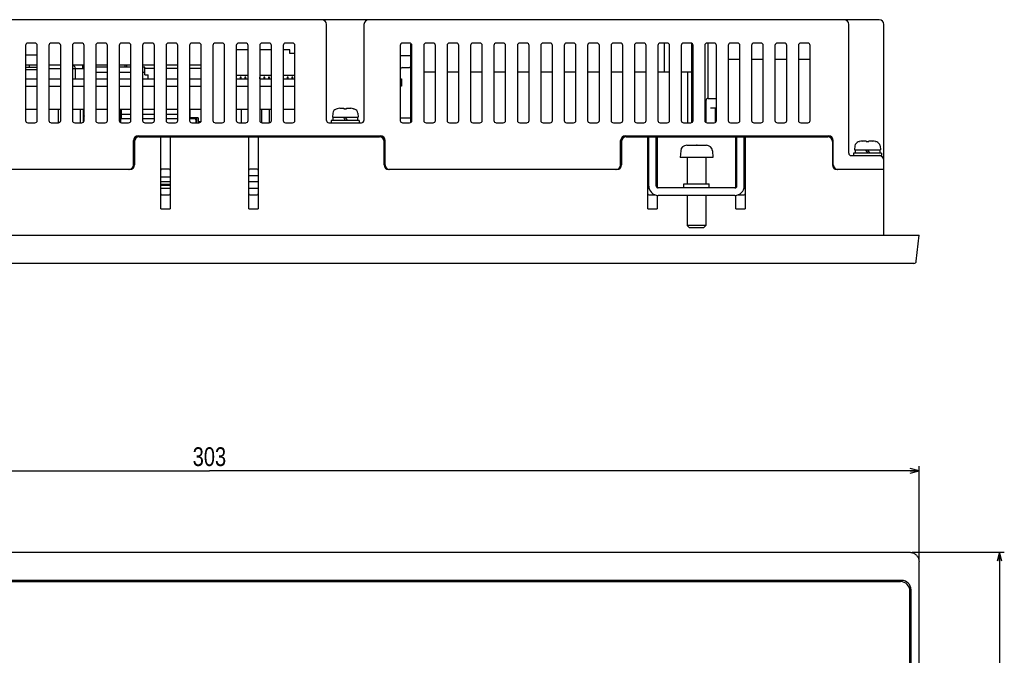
# Model space of a CAD drawing. Extents: x 0 to 819, y 0 to 477.
# Tile 6 of 24: x 211 to 421, y 308 to 444. Entities that reach past the tile are written whole.
import ezdxf
from ezdxf.enums import TextEntityAlignment as Align

# ---------------------------------------------------------------- set-up
doc = ezdxf.new("R2010")
doc.units = 0
doc.header["$LTSCALE"] = 46.255
doc.layers.get('0').update_dxf_attribs({"linetype": 'CONTINUOUS'})
doc.layers.add('AXIS', color=7, linetype='CONTINUOUS')
doc.layers.add('DIM', color=7, linetype='CONTINUOUS')
doc.styles.get("Standard").update_dxf_attribs({"font": 'txt', "width": 0.8})
doc.dimstyles.get("Standard").update_dxf_attribs({"dimtxt": 2.5, "dimasz": 2.5, "dimexe": 1.25, "dimexo": 0.625, "dimtad": 1, "dimcen": 2.5, "dimazin": 3, "dimtfac": 1, "dimtmove": 0, "dimatfit": 3})

# ---------------------------------------------------------------- blocks, each defined once
blk = doc.blocks.new('_OPEN')
at = {"color": 0, "linetype": 'BYBLOCK'}
for p, q in [((0, 0), (-1, 0.26)), ((-1, -0.26), (0, 0)), ((-1, 0), (0, 0))]:
    blk.add_line(p, q, dxfattribs=at)
blk = doc.blocks.new('*D0')
at = {"layer": 'DIM', "color": 2, "linetype": 'CONTINUOUS'}
for p, q in [((100.03, 328.75), (100.03, 348.65)), ((100.03, 347.65), (251.53, 347.65)), ((403.03, 347.65), (251.53, 347.65)), ((403.03, 328.75), (403.03, 348.65))]:
    blk.add_line(p, q, dxfattribs=at)
at = {"layer": 'DIM', "color": 2, "linetype": 'CONTINUOUS', "xscale": 1.9, "yscale": 1.9, "zscale": 1.9, "rotation": 180}
blk.add_blockref('_OPEN', (100.03, 347.65), dxfattribs=at)
at = {"layer": 'DIM', "color": 2, "linetype": 'CONTINUOUS', "xscale": 1.9, "yscale": 1.9, "zscale": 1.9}
blk.add_blockref('_OPEN', (403.03, 347.65), dxfattribs=at)
at = {"layer": 'DIM', "color": 2, "linetype": 'CONTINUOUS', "width": 0.8}
blk.add_text('303', height=4, dxfattribs=at).set_placement((251.53, 348.65), align=Align.CENTER)
blk = doc.blocks.new('*D1')
at = {"layer": 'DIM', "color": 2, "linetype": 'CONTINUOUS'}
for p, q in [((401.54, 330.23), (419.23, 330.23)), ((419.23, 330.23), (421.23, 330.23)), ((420.23, 330.23), (420.23, 221.23)), ((420.23, 112.23), (420.23, 221.23)), ((401.54, 112.23), (419.23, 112.23)), ((419.23, 112.23), (421.23, 112.23))]:
    blk.add_line(p, q, dxfattribs=at)
at = {"layer": 'DIM', "color": 2, "linetype": 'CONTINUOUS', "xscale": 1.9, "yscale": 1.9, "zscale": 1.9}
for p, rotation in [((420.23, 330.23), 90), ((420.23, 112.23), 270)]:
    blk.add_blockref('_OPEN', p, dxfattribs=dict(at, rotation=rotation))
at = {"layer": 'DIM', "color": 2, "linetype": 'CONTINUOUS', "width": 0.8}
blk.add_text('218', height=4, rotation=90, dxfattribs=at).set_placement((419.23, 221.23), align=Align.CENTER)

msp = doc.modelspace()

# ---------------------------------------------------------------- linework, layer by layer
at = {"color": 7, "linetype": 'CONTINUOUS'}
for p, q in [((394.527, 443.91), (108.527, 443.91)), ((276.527, 422.41), (276.527, 442.91)), ((284.527, 442.91), (284.527, 422.41)), ((388.027, 415.41), (388.027, 442.91)), ((395.527, 397.91), (395.527, 442.91)), ((212.277, 438.41), (212.277, 422.41)), ((214.277, 438.91), (212.777, 438.91)), ((214.777, 422.41), (214.777, 438.41)), ((217.277, 438.41), (217.277, 422.41)), ((219.277, 438.91), (217.777, 438.91)), ((219.777, 422.41), (219.777, 438.41)), ((222.277, 438.41), (222.277, 422.41)), ((224.277, 438.91), (222.777, 438.91)), ((224.777, 422.41), (224.777, 438.41)), ((227.277, 438.41), (227.277, 422.41)), ((229.277, 438.91), (227.777, 438.91)), ((229.777, 422.41), (229.777, 438.41)), ((232.277, 438.41), (232.277, 422.41)), ((234.277, 438.91), (232.777, 438.91)), ((234.777, 422.41), (234.777, 438.41)), ((237.277, 438.41), (237.277, 422.41)), ((239.277, 438.91), (237.777, 438.91)), ((239.777, 422.41), (239.777, 438.41)), ((242.277, 438.41), (242.277, 422.41)), ((244.277, 438.91), (242.777, 438.91)), ((244.777, 422.41), (244.777, 438.41)), ((247.277, 438.41), (247.277, 422.41)), ((249.277, 438.91), (247.777, 438.91)), ((249.777, 422.41), (249.777, 438.41)), ((252.277, 438.41), (252.277, 422.41)), ((254.277, 438.91), (252.777, 438.91)), ((254.777, 422.41), (254.777, 438.41)), ((257.277, 438.41), (257.277, 422.41)), ((259.777, 437.46), (257.277, 437.46)), ((259.277, 438.91), (257.777, 438.91)), ((259.777, 422.41), (259.777, 438.41)), ((262.277, 438.41), (262.277, 422.41)), ((264.777, 437.46), (262.277, 437.46)), ((264.277, 438.91), (262.777, 438.91)), ((264.777, 422.41), (264.777, 438.41)), ((267.277, 438.41), (267.277, 422.41)), ((268.727, 437.46), (267.277, 437.46)), ((269.277, 438.91), (267.777, 438.91)), ((268.727, 436.66), (268.727, 437.46)), ((269.777, 422.41), (269.777, 438.41)), ((292.277, 438.41), (292.277, 422.41)), ((294.277, 438.91), (292.777, 438.91)), ((294.527, 421.977), (294.527, 438.71)), ((294.677, 438.71), (294.527, 438.71)), ((294.777, 422.41), (294.777, 438.41)), ((297.277, 438.41), (297.277, 422.41)), ((299.277, 438.91), (297.777, 438.91)), ((299.777, 422.41), (299.777, 438.41)), ((302.277, 438.41), (302.277, 422.41)), ((304.277, 438.91), (302.777, 438.91)), ((304.777, 422.41), (304.777, 438.41)), ((307.277, 438.41), (307.277, 422.41)), ((309.277, 438.91), (307.777, 438.91)), ((309.777, 422.41), (309.777, 438.41)), ((312.277, 438.41), (312.277, 422.41)), ((314.277, 438.91), (312.777, 438.91)), ((314.777, 422.41), (314.777, 438.41)), ((317.277, 438.41), (317.277, 422.41)), ((319.277, 438.91), (317.777, 438.91)), ((319.777, 422.41), (319.777, 438.41)), ((322.277, 438.41), (322.277, 422.41)), ((324.277, 438.91), (322.777, 438.91)), ((324.777, 422.41), (324.777, 438.41)), ((327.277, 438.41), (327.277, 422.41)), ((329.277, 438.91), (327.777, 438.91)), ((329.777, 422.41), (329.777, 438.41)), ((332.277, 438.41), (332.277, 422.41)), ((334.277, 438.91), (332.777, 438.91)), ((334.777, 422.41), (334.777, 438.41)), ((337.277, 438.41), (337.277, 422.41)), ((339.277, 438.91), (337.777, 438.91)), ((339.777, 422.41), (339.777, 438.41)), ((342.277, 438.41), (342.277, 422.41)), ((344.277, 438.91), (342.777, 438.91)), ((344.777, 422.41), (344.777, 438.41)), ((347.277, 438.41), (347.277, 422.41)), ((349.277, 438.91), (347.777, 438.91)), ((348.654, 432.71), (348.654, 438.91)), ((349.777, 422.41), (349.777, 438.41)), ((352.277, 438.41), (352.277, 422.41)), ((354.277, 438.91), (352.777, 438.91)), ((354.527, 421.977), (354.527, 438.843)), ((354.777, 422.41), (354.777, 438.41)), ((357.277, 438.41), (357.277, 422.41)), ((359.277, 438.91), (357.777, 438.91)), ((358.027, 427.11), (358.027, 438.91)), ((359.777, 422.41), (359.777, 438.41)), ((362.277, 438.41), (362.277, 422.41)), ((364.277, 438.91), (362.777, 438.91)), ((364.777, 422.41), (364.777, 438.41)), ((367.277, 438.41), (367.277, 422.41)), ((369.277, 438.91), (367.777, 438.91)), ((369.777, 422.41), (369.777, 438.41)), ((372.277, 438.41), (372.277, 422.41)), ((374.277, 438.91), (372.777, 438.91)), ((374.777, 422.41), (374.777, 438.41)), ((377.277, 438.41), (377.277, 422.41)), ((379.277, 438.91), (377.777, 438.91)), ((379.777, 422.41), (379.777, 438.41)), ((214.777, 436.31), (212.277, 436.31)), ((268.727, 436.76), (269.777, 436.76)), ((269.777, 436.66), (268.727, 436.66)), ((294.527, 436.21), (292.277, 436.21)), ((364.777, 435.41), (362.277, 435.41)), ((369.777, 435.41), (367.277, 435.41)), ((374.777, 435.41), (372.277, 435.41)), ((379.777, 435.41), (377.277, 435.41)), ((212.277, 434.31), (214.777, 434.31)), ((212.277, 433.81), (214.727, 433.81)), ((212.277, 433.31), (214.777, 433.31)), ((213.027, 434.31), (213.027, 433.81)), ((214.727, 433.31), (214.727, 433.81)), ((214.777, 433.51), (214.727, 433.51)), ((217.277, 434.31), (219.777, 434.31)), ((217.277, 433.51), (219.777, 433.51)), ((222.277, 434.31), (224.777, 434.31)), ((222.277, 433.51), (224.777, 433.51)), ((222.977, 431.31), (222.977, 433.51)), ((224.527, 433.51), (224.527, 434.31)), ((227.277, 434.31), (229.777, 434.31)), ((229.777, 433.81), (227.277, 433.81)), ((232.277, 434.31), (234.777, 434.31)), ((234.777, 433.81), (232.277, 433.81)), ((233.527, 433.81), (233.527, 434.31)), ((233.926, 433.81), (233.926, 434.31)), ((237.277, 434.31), (239.777, 434.31)), ((237.777, 433.81), (237.277, 433.81)), ((237.777, 432.11), (237.777, 433.81)), ((239.777, 433.51), (237.777, 433.51)), ((242.277, 434.31), (244.777, 434.31)), ((244.777, 433.51), (242.277, 433.51)), ((247.277, 434.31), (249.777, 434.31)), ((249.777, 433.51), (247.277, 433.51)), ((292.777, 433.71), (294.277, 433.71)), ((212.277, 431.31), (214.777, 431.31)), ((217.277, 431.31), (219.777, 431.31)), ((222.277, 431.31), (224.777, 431.31)), ((229.777, 432.61), (227.277, 432.61)), ((227.277, 431.31), (229.777, 431.31)), ((234.777, 432.61), (232.277, 432.61)), ((232.277, 431.31), (234.777, 431.31)), ((237.777, 432.61), (237.277, 432.61)), ((237.277, 431.31), (239.777, 431.31)), ((237.777, 432.11), (238.427, 432.11)), ((238.427, 431.31), (238.427, 432.11)), ((242.277, 431.31), (244.777, 431.31)), ((247.277, 431.31), (249.777, 431.31)), ((257.277, 432.06), (259.777, 432.06)), ((257.327, 431.61), (257.277, 431.61)), ((257.277, 431.31), (259.777, 431.31)), ((257.327, 431.31), (257.327, 431.61)), ((258.127, 431.61), (258.127, 431.31)), ((258.327, 431.61), (258.127, 431.61)), ((258.327, 431.31), (258.327, 431.61)), ((259.127, 431.61), (259.127, 431.31)), ((259.327, 431.61), (259.127, 431.61)), ((259.327, 431.31), (259.327, 431.61)), ((262.277, 432.06), (264.777, 432.06)), ((262.327, 431.61), (262.277, 431.61)), ((262.277, 431.31), (264.777, 431.31)), ((262.327, 431.31), (262.327, 431.61)), ((263.127, 431.61), (263.127, 431.31)), ((263.327, 431.61), (263.127, 431.61)), ((263.327, 431.31), (263.327, 431.61)), ((264.127, 431.61), (264.127, 431.31)), ((264.327, 431.61), (264.127, 431.61)), ((264.327, 431.31), (264.327, 431.61)), ((267.277, 432.06), (269.777, 432.06)), ((267.327, 431.61), (267.277, 431.61)), ((267.277, 431.31), (269.777, 431.31)), ((267.327, 431.31), (267.327, 431.61)), ((268.127, 431.61), (268.127, 431.31)), ((268.327, 431.61), (268.127, 431.61)), ((268.327, 431.31), (268.327, 431.61)), ((269.127, 431.61), (269.127, 431.31)), ((269.327, 431.61), (269.127, 431.61)), ((269.327, 431.31), (269.327, 431.61)), ((292.277, 431.31), (292.527, 431.31)), ((292.527, 431.31), (292.527, 429.71)), ((294.777, 432.71), (294.527, 432.71)), ((299.777, 432.71), (297.277, 432.71)), ((304.777, 432.71), (302.277, 432.71)), ((309.777, 432.71), (307.277, 432.71)), ((314.777, 432.71), (312.277, 432.71)), ((319.777, 432.71), (317.277, 432.71)), ((324.777, 432.71), (322.277, 432.71)), ((329.777, 432.71), (327.277, 432.71)), ((334.777, 432.71), (332.277, 432.71)), ((339.777, 432.71), (337.277, 432.71)), ((344.777, 432.71), (342.277, 432.71)), ((349.777, 432.71), (347.277, 432.71)), ((354.527, 432.71), (352.277, 432.71)), ((353.699, 421.91), (353.699, 432.71)), ((212.277, 429.71), (214.777, 429.71)), ((217.277, 429.71), (219.777, 429.71)), ((222.277, 429.71), (224.777, 429.71)), ((227.277, 429.71), (229.777, 429.71)), ((232.277, 429.71), (234.777, 429.71)), ((237.277, 429.71), (239.777, 429.71)), ((242.277, 429.71), (244.777, 429.71)), ((247.277, 429.71), (249.777, 429.71)), ((257.277, 429.71), (259.777, 429.71)), ((262.277, 429.71), (264.777, 429.71)), ((267.277, 429.71), (269.777, 429.71)), ((292.527, 429.71), (292.277, 429.71)), ((358.027, 427.11), (359.777, 427.11)), ((214.777, 424.71), (212.277, 424.71)), ((219.777, 424.71), (217.277, 424.71)), ((224.777, 424.71), (222.277, 424.71)), ((224.627, 422.053), (224.627, 424.71)), ((224.677, 422.11), (224.677, 424.71)), ((229.777, 424.71), (227.277, 424.71)), ((234.777, 424.71), (232.277, 424.71)), ((232.527, 424.71), (232.527, 421.977)), ((232.647, 424.71), (232.647, 422.93)), ((232.797, 422.81), (232.797, 424.71)), ((239.777, 424.71), (237.277, 424.71)), ((244.777, 424.71), (242.277, 424.71)), ((249.777, 424.71), (247.277, 424.71)), ((247.407, 422.93), (247.407, 424.71)), ((259.777, 424.71), (257.277, 424.71)), ((258.327, 424.71), (258.327, 421.91)), ((264.777, 424.71), (262.277, 424.71)), ((262.727, 421.912), (262.727, 424.71)), ((264.377, 421.92), (264.377, 424.71)), ((269.777, 424.71), (267.277, 424.71)), ((278.777, 424.887), (278.568, 424.83)), ((278.777, 424.887), (278.8, 424.887)), ((279.36, 425.006), (279.505, 425.025)), ((279.505, 425.025), (279.648, 425.04)), ((279.648, 425.04), (279.787, 425.05)), ((279.787, 425.05), (279.922, 425.057)), ((279.922, 425.057), (280.001, 425.05)), ((280.001, 425.05), (280.081, 425.04)), ((280.081, 425.04), (280.163, 425.025)), ((280.163, 425.025), (280.247, 425.006)), ((280.247, 425.006), (280.247, 424.887)), ((280.247, 424.887), (280.807, 424.887)), ((280.807, 425.006), (280.891, 425.025)), ((280.807, 424.887), (280.807, 425.006)), ((280.891, 425.025), (280.973, 425.04)), ((280.973, 425.04), (281.054, 425.05)), ((281.054, 425.05), (281.132, 425.057)), ((281.132, 425.057), (281.268, 425.05)), ((281.268, 425.05), (281.407, 425.04)), ((281.407, 425.04), (281.549, 425.025)), ((281.549, 425.025), (281.695, 425.006)), ((282.255, 424.887), (282.277, 424.887)), ((282.487, 424.83), (282.277, 424.887)), ((357.527, 426.61), (357.527, 421.977)), ((358.527, 425.11), (359.777, 425.11)), ((359.527, 425.11), (359.527, 421.977)), ((232.647, 422.93), (232.527, 422.93)), ((232.527, 422.81), (234.777, 422.81)), ((234.777, 423.69), (232.797, 423.69)), ((239.777, 423.69), (237.277, 423.69)), ((237.277, 422.81), (239.777, 422.81)), ((244.777, 423.69), (242.277, 423.69)), ((242.277, 422.81), (244.777, 422.81)), ((247.277, 422.81), (248.352, 422.81)), ((249.147, 422.93), (247.407, 422.93)), ((248.357, 422.93), (248.357, 422.81)), ((248.857, 421.91), (248.857, 422.93)), ((249.147, 422.93), (249.147, 422.21)), ((277.851, 423.957), (277.777, 423.11)), ((277.777, 423.11), (283.277, 423.11)), ((277.877, 423.11), (277.877, 422.41)), ((280.123, 423.11), (280.527, 422.41)), ((280.527, 423.11), (280.931, 422.41)), ((283.177, 423.11), (283.177, 422.41)), ((283.203, 423.957), (283.277, 423.11)), ((294.527, 422.875), (292.277, 422.875)), ((212.777, 421.91), (214.277, 421.91)), ((217.777, 421.91), (219.277, 421.91)), ((222.777, 421.91), (224.277, 421.91)), ((227.777, 421.91), (229.277, 421.91)), ((232.777, 421.91), (234.277, 421.91)), ((237.777, 421.91), (239.277, 421.91)), ((242.777, 421.91), (244.277, 421.91)), ((247.777, 421.91), (249.277, 421.91)), ((248.652, 422.51), (248.652, 421.91)), ((249.147, 422.21), (249.735, 422.21)), ((252.777, 421.91), (254.277, 421.91)), ((257.777, 421.91), (259.277, 421.91)), ((262.777, 421.91), (264.277, 421.91)), ((267.777, 421.91), (269.277, 421.91)), ((277.027, 421.91), (284.027, 421.91)), ((277.527, 422.41), (277.527, 421.91)), ((283.527, 422.41), (277.527, 422.41)), ((283.527, 422.41), (283.527, 421.91)), ((292.777, 421.91), (294.277, 421.91)), ((297.777, 421.91), (299.277, 421.91)), ((302.777, 421.91), (304.277, 421.91)), ((307.777, 421.91), (309.277, 421.91)), ((312.777, 421.91), (314.277, 421.91)), ((317.777, 421.91), (319.277, 421.91)), ((322.777, 421.91), (324.277, 421.91)), ((327.777, 421.91), (329.277, 421.91)), ((332.777, 421.91), (334.277, 421.91)), ((337.777, 421.91), (339.277, 421.91)), ((342.777, 421.91), (344.277, 421.91)), ((347.777, 421.91), (349.277, 421.91)), ((352.777, 421.91), (354.277, 421.91)), ((357.777, 421.91), (359.277, 421.91)), ((362.777, 421.91), (364.277, 421.91)), ((367.777, 421.91), (369.277, 421.91)), ((372.777, 421.91), (374.277, 421.91)), ((377.777, 421.91), (379.277, 421.91)), ((236.327, 419.11), (288.027, 419.11)), ((236.527, 418.91), (287.827, 418.91)), ((241.127, 403.51), (241.127, 418.91)), ((243.127, 418.91), (243.127, 403.51)), ((259.927, 403.51), (259.927, 418.91)), ((261.927, 418.91), (261.927, 403.51)), ((340.327, 419.11), (383.727, 419.11)), ((340.527, 418.91), (383.527, 418.91)), ((345.127, 403.51), (345.127, 418.91)), ((345.327, 408.41), (345.327, 418.91)), ((346.927, 408.41), (346.927, 418.91)), ((347.127, 418.91), (347.127, 408.063)), ((363.927, 408.063), (363.927, 418.91)), ((364.127, 408.41), (364.127, 418.91)), ((365.727, 408.41), (365.727, 418.91)), ((365.927, 418.91), (365.927, 403.51)), ((235.327, 412.91), (235.327, 418.11)), ((235.527, 417.91), (235.527, 412.91)), ((288.827, 412.91), (288.827, 417.91)), ((289.027, 412.91), (289.027, 418.11)), ((339.327, 412.91), (339.327, 418.11)), ((339.527, 417.91), (339.527, 412.91)), ((353.427, 417.107), (353.454, 417.109)), ((353.454, 417.109), (353.48, 417.109)), ((353.48, 417.109), (353.507, 417.11)), ((353.507, 417.11), (355.027, 417.11)), ((355.027, 417.11), (355.027, 417.107)), ((355.027, 417.107), (355.36, 417.109)), ((355.36, 417.109), (355.694, 417.109)), ((355.694, 417.109), (355.527, 417.109)), ((355.694, 417.109), (356.027, 417.107)), ((356.027, 417.107), (356.027, 417.11)), ((356.027, 417.11), (357.548, 417.11)), ((357.548, 417.11), (357.574, 417.109)), ((357.574, 417.109), (357.601, 417.109)), ((357.601, 417.109), (357.627, 417.107)), ((357.627, 417.107), (357.627, 417.11)), ((384.527, 417.91), (384.527, 412.91)), ((384.727, 412.91), (384.727, 418.11)), ((389.351, 416.957), (389.277, 416.11)), ((390.277, 417.887), (390.068, 417.83)), ((390.277, 417.887), (390.3, 417.887)), ((390.86, 418.006), (391.005, 418.025)), ((391.005, 418.025), (391.148, 418.04)), ((391.148, 418.04), (391.287, 418.05)), ((391.287, 418.05), (391.422, 418.057)), ((391.422, 418.057), (391.501, 418.05)), ((391.501, 418.05), (391.581, 418.04)), ((391.581, 418.04), (391.663, 418.025)), ((391.663, 418.025), (391.747, 418.006)), ((391.747, 418.006), (391.747, 417.887)), ((391.747, 417.887), (392.307, 417.887)), ((392.307, 418.006), (392.391, 418.025)), ((392.307, 417.887), (392.307, 418.006)), ((392.391, 418.025), (392.473, 418.04)), ((392.473, 418.04), (392.554, 418.05)), ((392.554, 418.05), (392.632, 418.057)), ((392.632, 418.057), (392.768, 418.05)), ((392.768, 418.05), (392.907, 418.04)), ((392.907, 418.04), (393.049, 418.025)), ((393.049, 418.025), (393.195, 418.006)), ((393.755, 417.887), (393.777, 417.887)), ((393.987, 417.83), (393.777, 417.887)), ((394.703, 416.957), (394.777, 416.11)), ((352.151, 415.923), (352.027, 414.51)), ((359.027, 414.51), (352.027, 414.51)), ((353.527, 414.51), (353.527, 408.91)), ((357.527, 414.51), (357.527, 408.91)), ((358.904, 415.923), (359.027, 414.51)), ((388.527, 414.91), (395.027, 414.91)), ((389.027, 415.41), (389.027, 414.91)), ((395.027, 415.41), (389.027, 415.41)), ((389.277, 416.11), (394.777, 416.11)), ((389.377, 416.11), (389.377, 415.41)), ((391.623, 416.11), (392.027, 415.41)), ((392.027, 416.11), (392.431, 415.41)), ((394.677, 416.11), (394.677, 415.41)), ((395.027, 415.41), (395.027, 414.91)), ((242.927, 412.01), (241.327, 412.01)), ((261.727, 412.01), (260.127, 412.01)), ((234.527, 411.91), (164.527, 411.91)), ((243.127, 410.31), (241.127, 410.31)), ((261.927, 410.61), (259.927, 410.61)), ((338.527, 411.91), (289.827, 411.91)), ((345.327, 410.31), (345.127, 410.31)), ((347.127, 410.31), (346.927, 410.31)), ((364.127, 410.31), (363.927, 410.31)), ((365.927, 410.31), (365.727, 410.31)), ((395.527, 411.91), (385.527, 411.91)), ((243.127, 409.31), (241.127, 409.31)), ((243.127, 408.71), (241.127, 408.71)), ((243.127, 408.51), (241.127, 408.51)), ((243.127, 407.91), (241.127, 407.91)), ((261.927, 409.31), (259.927, 409.31)), ((261.927, 407.91), (259.927, 407.91)), ((345.327, 409.31), (345.127, 409.31)), ((345.399, 407.91), (345.127, 407.91)), ((347.127, 409.31), (346.927, 409.31)), ((363.727, 408.01), (347.327, 408.01)), ((352.827, 408.01), (352.827, 408.91)), ((352.827, 408.91), (358.227, 408.91)), ((358.227, 408.01), (358.227, 408.91)), ((364.127, 409.31), (363.927, 409.31)), ((365.927, 407.91), (365.656, 407.91)), ((365.927, 409.31), (365.727, 409.31)), ((241.327, 406.51), (242.927, 406.51)), ((260.127, 406.51), (261.727, 406.51)), ((345.327, 406.51), (346.734, 406.51)), ((347.127, 406.429), (347.127, 403.51)), ((363.727, 406.41), (347.327, 406.41)), ((353.527, 406.41), (353.527, 400.01)), ((357.527, 406.41), (357.527, 400.01)), ((363.927, 403.51), (363.927, 406.429)), ((364.32, 406.51), (365.727, 406.51)), ((241.127, 403.51), (243.127, 403.51)), ((259.927, 403.51), (261.927, 403.51)), ((345.127, 403.51), (347.127, 403.51)), ((363.927, 403.51), (365.927, 403.51)), ((354.027, 399.51), (353.527, 400.01)), ((357.527, 400.01), (353.527, 400.01)), ((357.027, 399.51), (354.027, 399.51)), ((357.027, 399.51), (357.527, 400.01)), ((100.027, 397.91), (403.027, 397.91)), ((402.444, 392.357), (403.027, 397.91)), ((401.946, 391.91), (101.108, 391.91)), ((102.016, 330.234), (401.038, 330.234)), ((401.038, 330.234), (401.164, 330.23)), ((401.164, 330.23), (401.289, 330.218)), ((401.289, 330.218), (401.413, 330.199)), ((401.413, 330.199), (401.536, 330.171)), ((401.536, 330.171), (401.656, 330.137)), ((401.656, 330.137), (401.773, 330.094)), ((401.773, 330.094), (401.888, 330.045)), ((401.888, 330.045), (401.999, 329.988)), ((401.999, 329.988), (402.107, 329.925)), ((402.107, 329.925), (402.21, 329.855)), ((402.21, 329.855), (402.308, 329.778)), ((402.308, 329.778), (402.401, 329.696)), ((402.401, 329.696), (402.489, 329.608)), ((402.489, 329.608), (402.572, 329.515)), ((402.572, 329.515), (402.648, 329.416)), ((402.648, 329.416), (402.718, 329.313)), ((402.718, 329.313), (402.781, 329.206)), ((402.781, 329.206), (402.838, 329.095)), ((402.838, 329.095), (402.887, 328.98)), ((402.887, 328.98), (402.93, 328.863)), ((402.93, 328.863), (402.965, 328.742)), ((402.965, 328.742), (402.992, 328.62)), ((402.992, 328.62), (403.012, 328.496)), ((403.012, 328.496), (403.023, 328.371)), ((403.023, 328.371), (403.027, 328.245)), ((403.027, 114.223), (403.027, 328.245)), ((399.327, 324.234), (103.727, 324.234)), ((103.977, 323.984), (399.077, 323.984)), ((401.077, 120.484), (401.077, 321.984)), ((401.327, 120.234), (401.327, 322.234))]:
    msp.add_line(p, q, dxfattribs=at)
for centre, radius, start, end in [((275.527, 442.91), 1, 0, 90), ((285.527, 442.91), 1, 90, 180), ((387.027, 442.91), 1, 0, 90), ((394.527, 442.91), 1, 0, 90), ((212.777, 438.41), 0.5, 90, 180), ((214.277, 438.41), 0.5, 0, 90), ((217.777, 438.41), 0.5, 90, 180), ((219.277, 438.41), 0.5, 0, 90), ((222.777, 438.41), 0.5, 90, 180), ((224.277, 438.41), 0.5, 0, 90), ((227.777, 438.41), 0.5, 90, 180), ((229.277, 438.41), 0.5, 0, 90), ((232.777, 438.41), 0.5, 90, 180), ((234.277, 438.41), 0.5, 0, 90), ((237.777, 438.41), 0.5, 90, 180), ((239.277, 438.41), 0.5, 0, 90), ((242.777, 438.41), 0.5, 90, 180), ((244.277, 438.41), 0.5, 0, 90), ((247.777, 438.41), 0.5, 90, 180), ((249.277, 438.41), 0.5, 0, 90), ((252.777, 438.41), 0.5, 90, 180), ((254.277, 438.41), 0.5, 0, 90), ((257.777, 438.41), 0.5, 90, 180), ((259.277, 438.41), 0.5, 0, 90), ((262.777, 438.41), 0.5, 90, 180), ((264.277, 438.41), 0.5, 0, 90), ((267.777, 438.41), 0.5, 90, 180), ((269.277, 438.41), 0.5, 0, 90), ((292.777, 438.41), 0.5, 90, 180), ((294.277, 438.41), 0.5, 0, 90), ((297.777, 438.41), 0.5, 90, 180), ((299.277, 438.41), 0.5, 0, 90), ((302.777, 438.41), 0.5, 90, 180), ((304.277, 438.41), 0.5, 0, 90), ((307.777, 438.41), 0.5, 90, 180), ((309.277, 438.41), 0.5, 0, 90), ((312.777, 438.41), 0.5, 90, 180), ((314.277, 438.41), 0.5, 0, 90), ((317.777, 438.41), 0.5, 90, 180), ((319.277, 438.41), 0.5, 0, 90), ((322.777, 438.41), 0.5, 90, 180), ((324.277, 438.41), 0.5, 0, 90), ((327.777, 438.41), 0.5, 90, 180), ((329.277, 438.41), 0.5, 0, 90), ((332.777, 438.41), 0.5, 90, 180), ((334.277, 438.41), 0.5, 0, 90), ((337.777, 438.41), 0.5, 90, 180), ((339.277, 438.41), 0.5, 0, 90), ((342.777, 438.41), 0.5, 90, 180), ((344.277, 438.41), 0.5, 0, 90), ((347.777, 438.41), 0.5, 90, 180), ((349.277, 438.41), 0.5, 0, 90), ((352.777, 438.41), 0.5, 90, 180), ((354.277, 438.41), 0.5, 0, 90), ((357.777, 438.41), 0.5, 90, 180), ((359.277, 438.41), 0.5, 0, 90), ((362.777, 438.41), 0.5, 90, 180), ((364.277, 438.41), 0.5, 0, 90), ((367.777, 438.41), 0.5, 90, 180), ((369.277, 438.41), 0.5, 0, 90), ((372.777, 438.41), 0.5, 90, 180), ((374.277, 438.41), 0.5, 0, 90), ((377.777, 438.41), 0.5, 90, 180), ((379.277, 438.41), 0.5, 0, 90), ((221.957, 433.27), 1, 13.92256, 71.24422), ((292.777, 433.21), 0.5, 90, 180), ((294.277, 433.21), 0.5, 60, 90), ((358.027, 426.61), 0.5, 90, 180), ((278.848, 423.87), 1, 106.25703, 175), ((280.527, 418.11), 6.994, 99.60837, 104.29869), ((280.527, 418.11), 6.994, 75.70131, 80.39163), ((282.207, 423.87), 1, 5, 73.74297), ((226.377, 423.91), 1.7, 180, 199.69114), ((248.352, 422.51), 0.3, 0, 90), ((212.777, 422.41), 0.5, 180, 270), ((214.277, 422.41), 0.5, 270, 360), ((217.777, 422.41), 0.5, 180, 270), ((219.277, 422.41), 0.5, 270, 360), ((222.777, 422.41), 0.5, 180, 270), ((224.277, 422.41), 0.5, 270, 360), ((227.777, 422.41), 0.5, 180, 270), ((229.277, 422.41), 0.5, 270, 360), ((232.777, 422.41), 0.5, 180, 270), ((234.277, 422.41), 0.5, 270, 360), ((237.777, 422.41), 0.5, 180, 270), ((239.277, 422.41), 0.5, 270, 360), ((242.777, 422.41), 0.5, 180, 270), ((244.277, 422.41), 0.5, 270, 360), ((247.777, 422.41), 0.5, 180, 270), ((249.277, 422.41), 0.5, 270, 360), ((252.777, 422.41), 0.5, 180, 270), ((254.277, 422.41), 0.5, 270, 360), ((257.777, 422.41), 0.5, 180, 270), ((259.277, 422.41), 0.5, 270, 360), ((262.777, 422.41), 0.5, 180, 270), ((264.277, 422.41), 0.5, 270, 360), ((267.777, 422.41), 0.5, 180, 270), ((269.277, 422.41), 0.5, 270, 360), ((277.027, 422.41), 0.5, 180, 270), ((284.027, 422.41), 0.5, 269.99998, 0.00002), ((292.777, 422.41), 0.5, 180, 270), ((294.277, 422.41), 0.5, 270, 360), ((297.777, 422.41), 0.5, 180, 270), ((299.277, 422.41), 0.5, 270, 360), ((302.777, 422.41), 0.5, 180, 270), ((304.277, 422.41), 0.5, 270, 360), ((307.777, 422.41), 0.5, 180, 270), ((309.277, 422.41), 0.5, 270, 360), ((312.777, 422.41), 0.5, 180, 270), ((314.277, 422.41), 0.5, 270, 360), ((317.777, 422.41), 0.5, 180, 270), ((319.277, 422.41), 0.5, 270, 360), ((322.777, 422.41), 0.5, 180, 270), ((324.277, 422.41), 0.5, 270, 360), ((327.777, 422.41), 0.5, 180, 270), ((329.277, 422.41), 0.5, 270, 360), ((332.777, 422.41), 0.5, 180, 270), ((334.277, 422.41), 0.5, 270, 360), ((337.777, 422.41), 0.5, 180, 270), ((339.277, 422.41), 0.5, 270, 360), ((342.777, 422.41), 0.5, 180, 270), ((344.277, 422.41), 0.5, 270, 360), ((347.777, 422.41), 0.5, 180, 270), ((349.277, 422.41), 0.5, 270, 360), ((352.777, 422.41), 0.5, 180, 270), ((354.277, 422.41), 0.5, 270, 360), ((357.777, 422.41), 0.5, 180, 270), ((359.277, 422.41), 0.5, 270, 360), ((362.777, 422.41), 0.5, 180, 270), ((364.277, 422.41), 0.5, 270, 360), ((367.777, 422.41), 0.5, 180, 270), ((369.277, 422.41), 0.5, 270, 360), ((372.777, 422.41), 0.5, 180, 270), ((374.277, 422.41), 0.5, 270, 360), ((377.777, 422.41), 0.5, 180, 270), ((379.277, 422.41), 0.5, 270, 360), ((236.327, 418.11), 1, 90, 180), ((236.527, 417.91), 1, 90, 180), ((287.827, 417.91), 1, 0, 90), ((288.027, 418.11), 1, 0, 90), ((340.327, 418.11), 1, 90, 180), ((340.527, 417.91), 1, 90, 180), ((383.527, 417.91), 1, 0, 90), ((383.727, 418.11), 1, 0, 90), ((353.446, 415.81), 1.3, 90.82425, 175), ((357.609, 415.81), 1.3, 5, 89.17574), ((390.348, 416.87), 1, 106.25703, 175), ((392.027, 411.11), 6.994, 99.60837, 104.29869), ((392.027, 411.11), 6.994, 75.70131, 80.39163), ((393.707, 416.87), 1, 5, 73.74297), ((388.527, 415.41), 0.5, 180, 270), ((394.527, 413.91), 1, 0, 85.71429), ((234.327, 412.91), 1, 270, 360), ((234.527, 412.91), 1, 270, 360), ((241.327, 411.81), 0.2, 90, 180), ((242.927, 411.81), 0.2, 0, 90), ((260.127, 411.81), 0.2, 90, 180), ((261.727, 411.81), 0.2, 0, 90), ((289.827, 412.91), 1, 180, 270), ((290.027, 412.91), 1, 180, 270), ((338.327, 412.91), 1, 270, 360), ((338.527, 412.91), 1, 270, 360), ((345.327, 411.81), 0.2, 90, 180), ((346.927, 411.81), 0.2, 0, 90), ((364.127, 411.81), 0.2, 90, 180), ((365.727, 411.81), 0.2, 0, 90), ((385.527, 412.91), 1, 180, 270), ((385.727, 412.91), 1, 180, 270), ((347.327, 408.41), 2, 180, 270), ((347.327, 408.41), 0.4, 180, 270), ((363.727, 408.41), 2, 270, 360), ((363.727, 408.41), 0.4, 270, 360), ((241.327, 406.71), 0.2, 180, 270), ((242.927, 406.71), 0.2, 270, 360), ((260.127, 406.71), 0.2, 180, 270), ((261.727, 406.71), 0.2, 270, 360), ((345.327, 406.71), 0.2, 180, 270), ((365.727, 406.71), 0.2, 270, 360), ((401.946, 392.41), 0.5, 270, 354), ((399.327, 322.234), 2, 0, 90)]:
    msp.add_arc(centre, radius, start, end, dxfattribs=at)
at = {"layer": 'AXIS', "color": 7, "linetype": 'CONTINUOUS'}
for p, q in [((219.277, 421.91), (219.277, 424.71)), ((224.027, 421.91), (224.027, 424.71))]:
    msp.add_line(p, q, dxfattribs=at)
msp.add_arc((399.077, 321.984), 2, 0, 90, dxfattribs=at)

# ---------------------------------------------------------------- dimensions: what is measured, and where the dimension line sits
at = {"layer": 'DIM', "color": 2, "linetype": 'CONTINUOUS'}
dim = msp.add_linear_dim(base=(403.027, 347.651), p1=(100.027, 328.245), p2=(403.027, 328.245), dimstyle='Standard', dxfattribs=at)
dim.commit()
dim.dimension.update_dxf_attribs({"geometry": '*D0', "text_midpoint": (251.627, 347.651), "dimtype": 128})
dim = msp.add_linear_dim(base=(420.233, 112.234), p1=(401.038, 330.234), p2=(401.038, 112.234), angle=270, dimstyle='Standard', dxfattribs=at)
dim.commit()
dim.dimension.update_dxf_attribs({"geometry": '*D1', "text_midpoint": (420.233, 221.334), "dimtype": 128})

doc.saveas('drawing.dxf')
